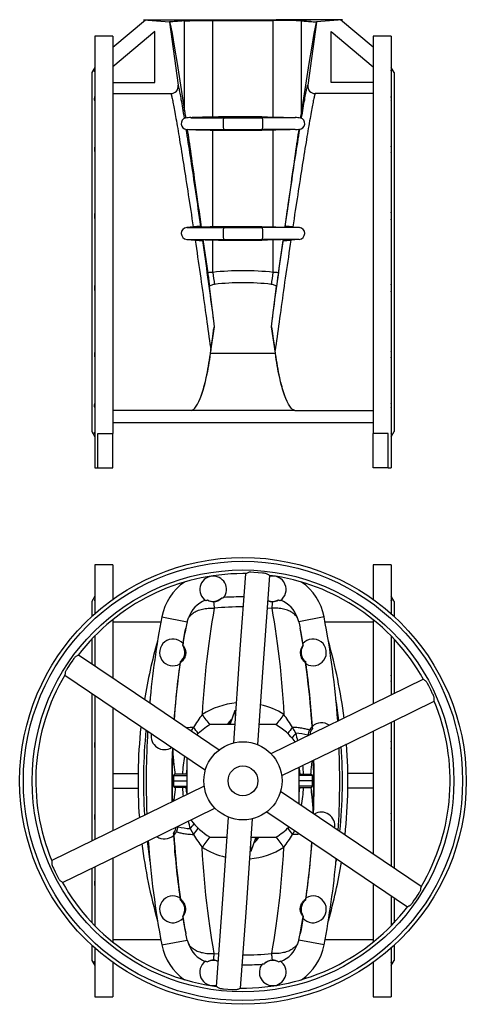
# Model space of a CAD drawing. Extents: x -87 to 1617, y -189 to 2507.
# Tile 1 of 10: x -87 to 513, y -189 to 1134. Entities that reach past the tile are written whole.
import ezdxf

# ---------------------------------------------------------------- set-up
doc = ezdxf.new("R2010")
doc.units = 0
doc.layers.get('0').update_dxf_attribs({"linetype": 'CONTINUOUS'})

msp = doc.modelspace()

# ---------------------------------------------------------------- linework, layer by layer
at = {"color": 7, "linetype": 'CONTINUOUS'}
for p, q in [((38.1, 1096.6), (82, 1133.4)), ((79.5, 1133.6), (82, 1133.4)), ((79.5, 1133.6), (115.5, 1133.6)), ((114.2, 1130.5), (114.2, 1130.6)), ((114.2, 1130.6), (114.5, 1130.6)), ((114.2, 1130.6), (114.2, 1130.6)), ((114.2, 1130.5), (114.2, 1130.6)), ((114.2, 1130.5), (126.1, 1045.7)), ((115.5, 1133.6), (168.5, 1133.6)), ((115.5, 1133.6), (134.1, 1131.9)), ((134.1, 1131.9), (134.6, 1131.9)), ((134.6, 1010.9), (134.6, 1131.9)), ((168.5, 1133.6), (257.8, 1133.6)), ((168.5, 1133.6), (169.7, 1132.6)), ((169.7, 1132.6), (172.6, 1132.6)), ((172.6, 1002.9), (172.6, 1132.6)), ((256.6, 1132.6), (253.7, 1132.6)), ((253.7, 1002.9), (253.7, 1132.6)), ((257.8, 1133.6), (256.6, 1132.6)), ((310.7, 1133.6), (257.8, 1133.6)), ((292.2, 1131.9), (291.7, 1131.9)), ((291.7, 1010.9), (291.7, 1131.9)), ((310.7, 1133.6), (292.2, 1131.9)), ((312.1, 1130.5), (300.2, 1045.7)), ((346.8, 1133.6), (310.7, 1133.6)), ((312.1, 1130.6), (311.8, 1130.6)), ((312.1, 1130.5), (312.1, 1130.6)), ((312.1, 1130.6), (312.1, 1130.6)), ((312.1, 1130.5), (312.1, 1130.6)), ((344.3, 1133.4), (346.8, 1133.6)), ((388.1, 1096.6), (344.3, 1133.4)), ((38.1, 1111.6), (14.1, 1111.6)), ((14.1, 1111.6), (14.1, 531.6)), ((94.6, 1117.9), (38.1, 1070.5)), ((38.1, 1111.6), (38.1, 578.1)), ((94.6, 1049.3), (94.6, 1117.9)), ((331.6, 1117.9), (388.1, 1070.5)), ((331.6, 1049.3), (331.6, 1117.9)), ((412.1, 1111.6), (388.1, 1111.6)), ((388.1, 1111.6), (388.1, 578.1)), ((412.1, 1111.6), (412.1, 531.6)), ((14.1, 1069.5), (10.1, 1062.6)), ((10.1, 1062.6), (10.1, 580.6)), ((416.1, 1062.6), (412.1, 1069.5)), ((416.1, 1062.6), (416.1, 580.6)), ((38.1, 1049.3), (94.6, 1049.3)), ((388.1, 1049.3), (331.6, 1049.3)), ((38.1, 1034.3), (116.2, 1034.3)), ((388.1, 1034.3), (310.1, 1034.3)), ((142.9, 1002), (187, 1002)), ((187.7, 1003.1), (187, 1002)), ((187, 1002), (239.3, 1002)), ((238.6, 1003.1), (239.3, 1002)), ((283.4, 1002), (239.3, 1002)), ((137.5, 986.1), (138, 986.1)), ((137.5, 986.1), (138.2, 986.1)), ((138.2, 986.1), (138, 986.1)), ((142.9, 986.1), (187, 986.1)), ((172.6, 855.4), (172.6, 985.3)), ((187, 986.1), (239.3, 986.1)), ((187, 986.1), (187.7, 985.1)), ((239.3, 986.1), (238.6, 985.1)), ((283.4, 986.1), (239.3, 986.1)), ((253.7, 855.4), (253.7, 985.3)), ((288.1, 986.1), (288.3, 986.1)), ((288.8, 986.1), (288.1, 986.1)), ((288.8, 986.1), (288.3, 986.1)), ((146.3, 855.3), (137.5, 854.5)), ((137.5, 854.5), (187, 854.5)), ((187.7, 855.6), (187, 854.5)), ((187, 854.5), (239.3, 854.5)), ((238.6, 855.6), (239.3, 854.5)), ((288.8, 854.5), (239.3, 854.5)), ((280, 855.3), (288.8, 854.5)), ((137.5, 838.6), (148.9, 837.6)), ((137.5, 838.6), (187, 838.6)), ((172.6, 794.3), (172.6, 837.8)), ((187, 838.6), (239.3, 838.6)), ((187, 838.6), (187.7, 837.6)), ((239.3, 838.6), (238.6, 837.6)), ((288.8, 838.6), (239.3, 838.6)), ((253.7, 794.3), (253.7, 837.8)), ((288.8, 838.6), (277.4, 837.6)), ((174, 729.2), (168.1, 775.6)), ((252.3, 729.2), (258.1, 775.6)), ((169.7, 685.9), (174.7, 721.2)), ((256.6, 685.9), (251.6, 721.2)), ((169.7, 685.9), (256.6, 685.9)), ((143.6, 608.8), (38.1, 608.8)), ((143.6, 608.8), (143.6, 608.8)), ((282.7, 608.8), (143.6, 608.8)), ((282.7, 608.8), (388.1, 608.8)), ((282.7, 608.8), (282.7, 608.8)), ((38.1, 592.6), (388.1, 592.6)), ((10.1, 580.6), (14.1, 573.6)), ((18.1, 578.1), (38.1, 578.1)), ((18.1, 531.6), (18.1, 578.1)), ((38.1, 531.6), (38.1, 578.1)), ((408.1, 578.1), (388.1, 578.1)), ((388.1, 531.6), (388.1, 578.1)), ((408.1, 531.6), (408.1, 578.1)), ((412.1, 573.6), (416.1, 580.6)), ((14.1, 531.6), (18.1, 531.6)), ((18.1, 531.6), (38.1, 531.6)), ((408.1, 531.6), (388.1, 531.6)), ((408.1, 531.6), (412.1, 531.6)), ((38.1, 401.4), (14.1, 401.4)), ((14.1, 401.4), (14.1, 335.8)), ((38.1, 401.4), (38.1, 355)), ((412.1, 401.4), (388.1, 401.4)), ((388.1, 401.4), (388.1, 355)), ((412.1, 401.4), (412.1, 335.8)), ((170.1, 386.3), (170.1, 386.1)), ((256.2, 386.3), (256.2, 386.1)), ((14.1, 359.3), (10.1, 352.4)), ((416.1, 352.4), (412.1, 359.3)), ((10.1, 352.4), (10.1, 332.2)), ((416.1, 352.4), (416.1, 332.2)), ((104.2, 331.6), (138.2, 325)), ((245.9, 343.7), (251.8, 343.2)), ((322.1, 331.6), (288.1, 325)), ((38.1, 327.8), (38.1, 249.3)), ((102.8, 324.4), (38.1, 324.4)), ((388.1, 324.4), (323.5, 324.4)), ((388.1, 327.8), (388.1, 214.9)), ((14.1, 306), (14.1, 265.5)), ((412.1, 306), (412.1, 226.6)), ((10.1, 301.8), (10.1, 268.2)), ((132.4, 293.4), (132.2, 293.1)), ((293.9, 293.4), (294.1, 293.1)), ((416.1, 301.8), (416.1, 228.5)), ((128.8, 271.1), (129, 270.3)), ((297.5, 271.1), (297.3, 270.3)), ((10.1, 228.6), (10.1, 30.7)), ((14.1, 225.9), (14.1, 32.6)), ((88.2, 220.2), (87.6, 215.9)), ((38.1, 209.7), (38.1, 44.3)), ((195.8, 186.9), (202.8, 206.3)), ((202.8, 206.3), (202.8, 198.7)), ((202, 186.9), (168.9, 186.9)), ((195.4, 186.9), (196.1, 187.8)), ((257.4, 186.9), (234.9, 186.9)), ((412.1, 190.1), (412.1, -3.2)), ((416.1, 192), (416.1, -5.9)), ((300.5, 172.8), (300.5, 172.2)), ((388.1, 178.4), (388.1, 13)), ((137.6, 142.5), (137.6, 92.8)), ((38.1, 121.4), (72.2, 121.4)), ((137.6, 120.4), (121.9, 120.4)), ((121.9, 120.4), (121.9, 120.4)), ((288.6, 80.2), (288.6, 129.9)), ((288.6, 120.4), (304.3, 120.4)), ((304.3, 120.4), (304.4, 120.4)), ((388.1, 121.4), (354.1, 121.4)), ((119.9, 118.4), (119.7, 111.4)), ((119.7, 111.4), (119.9, 118.4)), ((119.7, 111.4), (119.9, 104.3)), ((119.7, 111.4), (137.6, 111.4)), ((119.7, 111.4), (119.7, 111.4)), ((119.7, 111.4), (119.9, 104.3)), ((119.9, 118.4), (137.6, 118.4)), ((119.9, 118.4), (119.9, 118.4)), ((306.3, 118.4), (288.6, 118.4)), ((306.6, 111.4), (288.6, 111.4)), ((306.6, 111.4), (306.3, 118.4)), ((306.4, 118.4), (306.3, 118.4)), ((306.6, 111.4), (306.3, 104.3)), ((306.6, 111.4), (306.4, 118.4)), ((306.4, 104.3), (306.6, 111.4)), ((306.6, 111.4), (306.6, 111.4)), ((38.1, 101.4), (72.2, 101.4)), ((119.9, 104.3), (137.6, 104.3)), ((119.9, 104.3), (119.9, 104.3)), ((137.6, 102.4), (121.9, 102.4)), ((121.9, 102.4), (121.9, 102.4)), ((306.3, 104.3), (288.6, 104.3)), ((288.6, 102.4), (304.3, 102.4)), ((304.3, 102.4), (304.4, 102.4)), ((306.4, 104.3), (306.3, 104.3)), ((388.1, 101.4), (354.1, 101.4)), ((125.8, 49.9), (125.8, 50.6)), ((168.9, 35.9), (191.4, 35.9)), ((230.5, 35.9), (223.5, 16.4)), ((224.3, 35.9), (257.4, 35.9)), ((230.2, 34.9), (230.9, 35.9)), ((223.5, 16.4), (223.5, 24)), ((38.1, 7.8), (38.1, -105.1)), ((338.7, 6.8), (338, 2.5)), ((10.1, -5.8), (10.1, -79.1)), ((14.1, -3.9), (14.1, -83.3)), ((388.1, -26.6), (388.1, -105.1)), ((128.8, -48.4), (129, -47.6)), ((297.5, -48.4), (297.3, -47.6)), ((412.1, -42.8), (412.1, -83.3)), ((416.1, -45.5), (416.1, -79.1)), ((132.4, -70.7), (132.2, -70.4)), ((293.9, -70.7), (294.1, -70.4)), ((38.1, -101.6), (102.8, -101.6)), ((104.2, -108.9), (138.2, -102.3)), ((322.1, -108.9), (288.1, -102.3)), ((323.5, -101.6), (388.1, -101.6)), ((10.1, -109.5), (10.1, -129.6)), ((14.1, -113.1), (14.1, -178.6)), ((412.1, -113.1), (412.1, -178.6)), ((416.1, -109.5), (416.1, -129.6)), ((10.1, -129.6), (14.1, -136.6)), ((174.5, -120.5), (180.4, -121)), ((412.1, -136.6), (416.1, -129.6)), ((38.1, -132.3), (38.1, -178.6)), ((388.1, -132.3), (388.1, -178.6)), ((170.1, -163.6), (170.1, -163.4)), ((256.2, -163.6), (256.2, -163.4)), ((14.1, -178.6), (38.1, -178.6)), ((388.1, -178.6), (412.1, -178.6))]:
    msp.add_line(p, q, dxfattribs=at)
for points in [[(82, 1133.4), (85.5, 1133.1), (114.2, 1130.6)], [(134.1, 1131.9), (130.9, 1131.7), (127.9, 1131.5), (125.2, 1131.3), (122.8, 1131.1), (120.7, 1131), (118.8, 1130.9), (117.3, 1130.8), (116.1, 1130.7), (115.1, 1130.6), (114.5, 1130.6)], [(114.5, 1130.6), (115.7, 1125.8), (117.8, 1114.9), (120.8, 1097.9), (124.5, 1074.9), (129.1, 1045.9), (134.6, 1010.9)], [(134.6, 1131.9), (135.4, 1132), (136.6, 1132), (138, 1132.1), (139.7, 1132.2), (141.6, 1132.2), (143.8, 1132.3), (146.3, 1132.3), (148.9, 1132.4), (151.8, 1132.4), (154.8, 1132.4), (158, 1132.5), (161.4, 1132.5), (164.1, 1132.5), (166.9, 1132.6), (169.7, 1132.6)], [(168.4, 1133.7), (168.5, 1133.6)], [(172.6, 1132.6), (182.7, 1132.6), (192.8, 1132.6), (203, 1132.6), (213.1, 1132.6), (223.3, 1132.6), (233.4, 1132.6), (243.6, 1132.6), (253.7, 1132.6)], [(291.7, 1131.9), (290.9, 1132), (289.7, 1132), (288.3, 1132.1), (286.6, 1132.2), (284.7, 1132.2), (282.4, 1132.3), (280, 1132.3), (277.4, 1132.4), (274.5, 1132.4), (271.5, 1132.4), (268.3, 1132.5), (264.9, 1132.5), (262.2, 1132.5), (259.4, 1132.6), (256.6, 1132.6)], [(257.9, 1133.7), (257.8, 1133.6)], [(311.8, 1130.6), (310.5, 1125.8), (308.5, 1114.9), (305.5, 1097.9), (301.8, 1074.9), (297.1, 1045.9), (291.7, 1010.9)], [(292.2, 1131.9), (295.4, 1131.7), (298.4, 1131.5), (301.1, 1131.3), (303.5, 1131.1), (305.6, 1131), (307.5, 1130.9), (309, 1130.8), (310.2, 1130.7), (311.1, 1130.6), (311.8, 1130.6)], [(344.3, 1133.4), (340.8, 1133.1), (312.1, 1130.6)], [(14.1, 1063.7), (13.8, 1063.5), (13.6, 1063.7), (13.7, 1064.2), (13.9, 1065), (14.1, 1065.7)], [(412.1, 1063.7), (412.5, 1063.5), (412.7, 1063.7), (412.6, 1064.2), (412.4, 1065), (412.1, 1065.7)], [(134.6, 1001.2), (134, 1004.8), (133.4, 1008.2), (132.8, 1011.6), (132.3, 1014.7), (131.8, 1017.8), (131.3, 1020.6), (130.8, 1023.4), (130.3, 1026), (129.9, 1028.4), (129.5, 1030.7), (129.1, 1032.8), (128.7, 1034.8), (128.3, 1036.6), (128, 1038.3), (127.7, 1039.8), (127.4, 1041.1), (127.1, 1042.3), (126.9, 1043.3), (126.7, 1044.2), (126.4, 1044.9), (126.3, 1045.4), (126.1, 1045.7)], [(291.7, 1001.2), (292.3, 1004.8), (292.9, 1008.2), (293.5, 1011.6), (294, 1014.7), (294.5, 1017.8), (295, 1020.6), (295.5, 1023.4), (296, 1026), (296.4, 1028.4), (296.8, 1030.7), (297.2, 1032.8), (297.6, 1034.8), (298, 1036.6), (298.3, 1038.3), (298.6, 1039.8), (298.9, 1041.1), (299.2, 1042.3), (299.4, 1043.3), (299.6, 1044.2), (299.8, 1044.9), (300, 1045.4), (300.2, 1045.7)], [(116.2, 1034.3), (116.4, 1034), (116.5, 1033.5), (116.7, 1032.9), (117, 1032.1), (117.2, 1031.2), (117.4, 1030.1), (117.7, 1028.9), (118, 1027.6), (118.3, 1026.1), (118.7, 1024.5), (119, 1022.7), (119.4, 1020.8), (119.8, 1018.7), (120.2, 1016.5), (120.7, 1014.2), (121.1, 1011.8), (121.6, 1009.2), (122.1, 1006.5), (122.6, 1003.6), (123.1, 1000.7), (123.7, 997.6), (124.2, 994.4), (124.8, 991.1), (125.4, 987.6), (126, 984.1), (126.6, 980.4), (127.2, 976.6), (127.9, 972.7), (128.5, 968.7), (129.2, 964.6), (129.9, 960.5), (130.6, 956.2), (131.3, 951.8), (132, 947.3), (132.7, 942.8), (133.5, 938.1), (134.2, 933.4), (135, 928.6), (135.8, 923.7), (136.5, 918.8), (137.3, 913.8), (138.1, 908.7), (138.9, 903.6), (139.7, 898.4), (140.5, 893.2), (141.3, 887.9), (142.1, 882.5), (143, 877.2), (143.8, 871.8), (144.6, 866.3), (145.4, 860.8), (146.3, 855.3)], [(310.1, 1034.3), (309.9, 1034), (309.8, 1033.5), (309.6, 1032.9), (309.3, 1032.1), (309.1, 1031.2), (308.8, 1030.1), (308.6, 1028.9), (308.3, 1027.6), (308, 1026.1), (307.6, 1024.5), (307.3, 1022.7), (306.9, 1020.8), (306.5, 1018.7), (306.1, 1016.5), (305.6, 1014.2), (305.2, 1011.8), (304.7, 1009.2), (304.2, 1006.5), (303.7, 1003.6), (303.2, 1000.7), (302.6, 997.6), (302.1, 994.4), (301.5, 991.1), (300.9, 987.6), (300.3, 984.1), (299.7, 980.4), (299.1, 976.6), (298.4, 972.7), (297.8, 968.7), (297.1, 964.6), (296.4, 960.5), (295.7, 956.2), (295, 951.8), (294.3, 947.3), (293.6, 942.8), (292.8, 938.1), (292.1, 933.4), (291.3, 928.6), (290.5, 923.7), (289.8, 918.8), (289, 913.8), (288.2, 908.7), (287.4, 903.6), (286.6, 898.4), (285.8, 893.2), (285, 887.9), (284.2, 882.5), (283.3, 877.2), (282.5, 871.8), (281.7, 866.3), (280.9, 860.8), (280, 855.3)], [(14.1, 1024.8), (13.8, 1025.5), (13.6, 1026.6), (13.7, 1027.8), (13.9, 1029.4), (14.1, 1030.5)], [(412.1, 1024.8), (412.5, 1025.5), (412.7, 1026.6), (412.6, 1027.8), (412.4, 1029.4), (412.1, 1030.5)], [(134.6, 1010.9), (134.8, 1009.4), (135.1, 1007.7), (135.4, 1005.8), (135.7, 1003.7), (136, 1001.4)], [(291.7, 1010.9), (291.5, 1009.4), (291.2, 1007.7), (290.9, 1005.8), (290.6, 1003.7), (290.3, 1001.4)], [(135.8, 1001.7), (135.9, 1001.7), (136, 1001.4)], [(172.6, 1002.9), (169.1, 1002.8), (165.6, 1002.7), (162.1, 1002.6), (158.7, 1002.5), (155.5, 1002.4), (152.5, 1002.3), (149.5, 1002.2), (146.8, 1002.2), (144.8, 1002.1), (142.9, 1002)], [(187.7, 1003.1), (180.1, 1003), (172.6, 1002.9)], [(238.6, 1003.1), (225.9, 1003.1), (213.1, 1003.1), (200.4, 1003.1), (187.7, 1003.1)], [(238.6, 1003.1), (246.1, 1003), (253.7, 1002.9)], [(253.7, 1002.9), (257.2, 1002.8), (260.7, 1002.7), (264.2, 1002.6), (267.6, 1002.5), (270.8, 1002.4), (273.8, 1002.3), (276.8, 1002.2), (279.5, 1002.2), (281.5, 1002.1), (283.4, 1002)], [(290.5, 1001.7), (290.4, 1001.7), (290.3, 1001.4)], [(156.5, 856.1), (155.6, 862), (154.8, 867.9), (153.9, 873.7), (153.1, 879.5), (152.3, 885.3), (151.4, 891), (150.6, 896.7), (149.8, 902.4), (148.9, 907.9), (148.1, 913.4), (147.3, 918.9), (146.5, 924.3), (145.7, 929.6), (144.9, 934.8), (144.1, 939.9), (143.4, 945), (142.6, 950), (141.9, 954.9), (141.1, 959.6), (140.4, 964.3), (139.7, 968.9), (139, 973.4), (138.3, 977.8), (137.6, 982), (137, 986.2)], [(138.2, 986.4), (138.2, 986.2), (138.2, 986.1)], [(138.2, 986.4), (138.8, 982.9), (139.3, 979.1), (139.9, 975.2), (140.5, 971.1), (141.1, 966.8), (141.7, 962.3), (142.4, 957.6), (143.1, 952.8), (143.8, 947.8), (144.6, 942.6), (145.3, 937.3), (146.1, 931.8), (146.9, 926.2), (147.7, 920.4), (148.6, 914.4), (149.5, 908.3), (150.4, 902.1), (151.3, 895.7), (152.2, 889.2), (153.1, 882.6), (154.1, 875.9), (155.1, 869), (156.1, 862), (157.1, 854.9)], [(142.9, 986.1), (145, 986), (147.3, 986), (149.9, 985.9), (152.6, 985.8), (155.6, 985.8), (158.8, 985.7), (162.2, 985.6), (165.7, 985.5), (169.1, 985.4), (172.6, 985.3)], [(172.6, 985.3), (180.1, 985.1), (187.7, 985.1)], [(187.7, 985.1), (200.4, 985.1), (213.1, 985.1), (225.9, 985.1), (238.6, 985.1)], [(253.7, 985.3), (246.2, 985.1), (238.6, 985.1)], [(283.4, 986.1), (281.3, 986), (279, 986), (276.4, 985.9), (273.7, 985.8), (270.7, 985.8), (267.5, 985.7), (264.1, 985.6), (260.6, 985.5), (257.2, 985.4), (253.7, 985.3)], [(288.1, 986.4), (287.5, 982.9), (287, 979.1), (286.4, 975.2), (285.8, 971.1), (285.2, 966.8), (284.6, 962.3), (283.9, 957.6), (283.2, 952.8), (282.5, 947.8), (281.7, 942.6), (281, 937.3), (280.2, 931.8), (279.4, 926.2), (278.5, 920.4), (277.7, 914.4), (276.8, 908.3), (275.9, 902.1), (275, 895.7), (274.1, 889.2), (273.2, 882.6), (272.2, 875.9), (271.2, 869), (270.2, 862), (269.2, 854.9)], [(269.8, 856.1), (270.7, 862), (271.5, 867.9), (272.4, 873.7), (273.2, 879.5), (274, 885.3), (274.9, 891), (275.7, 896.7), (276.5, 902.4), (277.4, 907.9), (278.2, 913.4), (279, 918.9), (279.8, 924.3), (280.6, 929.6), (281.4, 934.8), (282.1, 939.9), (282.9, 945), (283.7, 950), (284.4, 954.9), (285.2, 959.6), (285.9, 964.3), (286.6, 968.9), (287.3, 973.4), (288, 977.8), (288.7, 982), (289.3, 986.2)], [(288.1, 986.4), (288.1, 986.2), (288.1, 986.1)], [(172.6, 855.4), (169.1, 855.3), (165.6, 855.2), (162.1, 855.1), (158.7, 855), (157.1, 854.9)], [(187.7, 855.6), (180.1, 855.5), (172.6, 855.4)], [(238.6, 855.6), (225.9, 855.6), (213.1, 855.6), (200.4, 855.6), (187.7, 855.6)], [(238.6, 855.6), (246.1, 855.5), (253.7, 855.4)], [(253.7, 855.4), (257.2, 855.3), (260.7, 855.2), (264.2, 855.1), (267.6, 855), (269.2, 854.9)], [(148.9, 837.6), (149.7, 832), (150.6, 826.3), (151.4, 820.6), (152.2, 814.9), (153.1, 809.3), (153.9, 803.6), (154.7, 798), (155.5, 792.3), (156.3, 786.7), (157.1, 781.1), (157.9, 775.6), (158.7, 770.1), (159.5, 764.6), (160.3, 759.1), (161, 753.7), (161.8, 748.4), (162.5, 743.1), (163.3, 737.8), (164, 732.6), (164.7, 727.5), (165.4, 722.5), (166.1, 717.5), (166.8, 712.6), (167.4, 707.7), (168.1, 703), (168.7, 698.3), (169.3, 693.7), (169.9, 689.2)], [(159.4, 838.2), (159.3, 837.4), (159.2, 836.9)], [(174, 729.2), (173.2, 734.8), (172.5, 740.5), (171.7, 746.2), (170.9, 752), (170.1, 757.9), (169.3, 763.8), (168.5, 769.7), (167.7, 775.7), (166.9, 781.8), (166.1, 787.8), (165.2, 793.9), (164.4, 800), (163.5, 806.2), (162.7, 812.3), (161.8, 818.5), (160.9, 824.6), (160.1, 830.8), (159.2, 836.9)], [(159.4, 838.2), (162.5, 838.1), (165.7, 838), (169.1, 837.9), (172.6, 837.8)], [(159.4, 838.2), (160.7, 829.5), (161.9, 820.7), (163.2, 811.7), (164.4, 802.7), (165.7, 793.6)], [(172.6, 837.8), (180.1, 837.6), (187.7, 837.6)], [(187.7, 837.6), (200.4, 837.6), (213.1, 837.6), (225.9, 837.6), (238.6, 837.6)], [(253.7, 837.8), (246.2, 837.6), (238.6, 837.6)], [(252.3, 729.2), (253.1, 734.8), (253.8, 740.5), (254.6, 746.2), (255.4, 752), (256.1, 757.9), (256.9, 763.8), (257.8, 769.7), (258.6, 775.7), (259.4, 781.8), (260.2, 787.8), (261.1, 793.9), (261.9, 800), (262.8, 806.2), (263.6, 812.3), (264.5, 818.5), (265.4, 824.6), (266.2, 830.8), (267.1, 836.9)], [(266.9, 838.2), (263.8, 838.1), (260.6, 838), (257.2, 837.9), (253.7, 837.8)], [(277.4, 837.6), (276.6, 832), (275.7, 826.3), (274.9, 820.6), (274.1, 814.9), (273.2, 809.3), (272.4, 803.6), (271.6, 798), (270.8, 792.3), (270, 786.7), (269.1, 781.1), (268.4, 775.6), (267.6, 770.1), (266.8, 764.6), (266, 759.1), (265.2, 753.7), (264.5, 748.4), (263.8, 743.1), (263, 737.8), (262.3, 732.6), (261.6, 727.5), (260.9, 722.5), (260.2, 717.5), (259.5, 712.6), (258.9, 707.7), (258.2, 703), (257.6, 698.3), (257, 693.7), (256.4, 689.2)], [(266.9, 838.2), (265.6, 829.5), (264.4, 820.7), (263.1, 811.7), (261.8, 802.7), (260.6, 793.6)], [(266.9, 838.2), (267, 837.4), (267.1, 836.9)], [(165.7, 793.6), (166, 791.6), (166.3, 789.5), (166.6, 787.4), (166.9, 785.4), (167.1, 783.5), (167.4, 781.6), (167.6, 779.7), (167.9, 778), (168.1, 775.6)], [(260.6, 793.6), (260.3, 791.6), (260, 789.5), (259.7, 787.4), (259.4, 785.4), (259.2, 783.5), (258.9, 781.6), (258.7, 779.7), (258.4, 778), (258.1, 775.6)], [(174.7, 721.2), (174.4, 725.2), (174, 729.2)], [(251.6, 721.2), (251.9, 725.2), (252.3, 729.2)], [(169.9, 689.2), (170.9, 697), (172, 704.8), (172.5, 708.5), (173, 712.1), (173.5, 715.6), (173.7, 717.1), (174, 718.6), (174.3, 719.9), (174.5, 720.6), (174.7, 721.2)], [(256.4, 689.2), (255.4, 697), (254.3, 704.8), (253.8, 708.5), (253.3, 712.1), (252.8, 715.6), (252.5, 717.1), (252.3, 718.6), (252, 719.9), (251.8, 720.6), (251.6, 721.2)], [(143.6, 608.8), (144.6, 609.2), (145.5, 609.6), (146.5, 610.3), (147.4, 611.1), (148.4, 612), (149.3, 613.1), (150.2, 614.4), (151.1, 615.8), (152.1, 617.3), (153, 619), (153.9, 620.8), (154.8, 622.8), (155.6, 624.9), (156.5, 627.1), (157.4, 629.5), (158.2, 632), (159.1, 634.7), (159.9, 637.5), (160.7, 640.4), (161.5, 643.4), (162.3, 646.6), (163.1, 649.9), (163.8, 653.3), (164.6, 656.9), (165.3, 660.5), (166, 664.3), (166.7, 668.2), (167.4, 672.2), (168, 676.3), (168.7, 680.5), (169.3, 684.8), (169.9, 689.2)], [(282.7, 608.8), (281.7, 609.2), (280.8, 609.6), (279.8, 610.3), (278.9, 611.1), (277.9, 612), (277, 613.1), (276.1, 614.4), (275.2, 615.8), (274.2, 617.3), (273.3, 619), (272.4, 620.8), (271.5, 622.8), (270.7, 624.9), (269.8, 627.1), (268.9, 629.5), (268.1, 632), (267.2, 634.7), (266.4, 637.5), (265.6, 640.4), (264.8, 643.4), (264, 646.6), (263.2, 649.9), (262.5, 653.3), (261.7, 656.9), (261, 660.5), (260.3, 664.3), (259.6, 668.2), (258.9, 672.2), (258.3, 676.3), (257.6, 680.5), (257, 684.8), (256.4, 689.2)], [(143.6, 608.8), (144.6, 609.2), (145.6, 609.6), (146.5, 610.3), (147.5, 611.1), (148.4, 612.1), (149.4, 613.2), (150.3, 614.4), (151.3, 615.8), (152.2, 617.4), (153.1, 619.1), (154, 620.9), (154.9, 622.9), (155.8, 625.1), (156.7, 627.3), (157.6, 629.8), (158.5, 632.3), (159.3, 635), (160.2, 637.9), (161, 640.8), (161.8, 643.9), (162.6, 647.1), (163.4, 650.5), (164.2, 654), (164.9, 657.6), (165.7, 661.3), (166.4, 665.1), (167.1, 669.1), (167.8, 673.1), (168.4, 677.3), (169.1, 681.5), (169.7, 685.9)], [(282.7, 608.8), (281.7, 609.2), (280.7, 609.6), (279.8, 610.3), (278.8, 611.1), (277.9, 612.1), (276.9, 613.2), (276, 614.4), (275, 615.8), (274.1, 617.4), (273.2, 619.1), (272.3, 620.9), (271.4, 622.9), (270.5, 625.1), (269.6, 627.3), (268.7, 629.8), (267.8, 632.3), (267, 635), (266.1, 637.9), (265.3, 640.8), (264.5, 643.9), (263.7, 647.1), (262.9, 650.5), (262.1, 654), (261.4, 657.6), (260.6, 661.3), (259.9, 665.1), (259.2, 669.1), (258.5, 673.1), (257.9, 677.3), (257.2, 681.5), (256.6, 685.9)], [(14.1, 612.6), (13.8, 614.3), (13.6, 615.8), (13.7, 617), (13.9, 617.9), (14.1, 618.3)], [(412.1, 612.6), (412.5, 614.3), (412.7, 615.8), (412.6, 617), (412.4, 617.9), (412.1, 618.3)], [(14.1, 577.5), (13.8, 578.4), (13.6, 579.2), (13.7, 579.5), (13.9, 579.6), (14.1, 579.5)], [(412.1, 577.5), (412.5, 578.4), (412.7, 579.2), (412.6, 579.5), (412.4, 579.6), (412.1, 579.5)], [(216.3, 389.6), (209.1, 288.2), (200.3, 162.2)], [(248.7, 387.4), (248.5, 387.5), (248.2, 387.6), (247.8, 387.9), (247.3, 388.2), (246.5, 388.7), (245.6, 389.2), (244.9, 389.6), (244.2, 389.9), (243, 390.1), (241.7, 390.3), (240.5, 390.4), (239.3, 390.5), (233.4, 391), (227.5, 391.3), (223.8, 391.5), (222.9, 391.5), (222.1, 391.5), (221.3, 391.5), (220.4, 391.2), (219.5, 390.9), (218.7, 390.5), (217.9, 390.1), (217.4, 389.9), (217, 389.7), (216.7, 389.7), (216.6, 389.7)], [(233, 159.9), (240.3, 263.8), (249, 387.3)], [(14.1, 355.5), (13.8, 354.5), (13.6, 353.8), (13.7, 353.4), (13.9, 353.3), (14.1, 353.5)], [(173.6, 352.1), (173.7, 351.2), (173.8, 350.3), (173.9, 349.2), (174, 348.1), (174.1, 347), (174.2, 345.8), (174.4, 344.5), (174.5, 343.2)], [(252.7, 352.1), (252.6, 351.2), (252.5, 350.3), (252.4, 349.2), (252.3, 348.1), (252.2, 347), (252, 345.8), (251.9, 344.5), (251.8, 343.2)], [(412.1, 355.5), (412.5, 354.5), (412.7, 353.8), (412.6, 353.4), (412.4, 353.3), (412.1, 353.5)], [(139.9, 330.3), (140.7, 331.4), (141.5, 332.6), (142.5, 333.6), (143.6, 334.7), (144.7, 335.7), (146, 336.6), (147.3, 337.5), (148.7, 338.3), (150.2, 339.1), (151.7, 339.8), (153.4, 340.5), (155.1, 341), (156.8, 341.6), (158.6, 342), (160.5, 342.4), (162.4, 342.7), (164.4, 343), (166.3, 343.2), (168.3, 343.3), (170.4, 343.3), (172.4, 343.3), (174.5, 343.2)], [(174.5, 343.2), (173, 334.1), (171.5, 324.9), (170, 315.5), (168.6, 305.8), (167.2, 296), (165.9, 285.8), (164.6, 275.3), (163.4, 264.7), (162.3, 254), (161.3, 243.1), (160.4, 232.6), (159.6, 222.1), (158.9, 211.4), (158.2, 200.5)], [(286.4, 330.3), (285.6, 331.4), (284.8, 332.6), (283.8, 333.6), (282.7, 334.7), (281.6, 335.7), (280.3, 336.6), (279, 337.5), (277.6, 338.3), (276.1, 339.1), (274.6, 339.8), (272.9, 340.5), (271.2, 341), (269.5, 341.6), (267.7, 342), (265.8, 342.4), (263.9, 342.7), (261.9, 343), (260, 343.2), (257.9, 343.3), (255.9, 343.3), (253.9, 343.3), (251.8, 343.2)], [(251.8, 343.2), (253.3, 334.1), (254.8, 324.9), (256.3, 315.5), (257.7, 305.8), (259.1, 296), (260.4, 285.8), (261.7, 275.3), (262.9, 264.7), (264, 254), (265, 243.1), (265.9, 232.6), (266.7, 222.1), (267.4, 211.4), (268.1, 200.5)], [(138.2, 325), (137.1, 320.8), (136.2, 316.5)], [(138.2, 325), (139, 327.6), (139.9, 330.3)], [(288.1, 325), (287.3, 327.6), (286.4, 330.3)], [(288.1, 325), (289.2, 320.8), (290.1, 316.5)], [(132.4, 293.4), (133.3, 299.3), (134.3, 305.1), (135.2, 310.8), (136.2, 316.5)], [(293.9, 293.4), (293, 299.3), (292, 305.1), (291.1, 310.8), (290.1, 316.5)], [(132.4, 293.4), (132.5, 293.4), (132.8, 293.1), (133.3, 292.6), (133.8, 291.8), (134.3, 291.1), (134.7, 290.2), (135.2, 289.1), (135.6, 287.9), (135.9, 286.8), (136.1, 285.7), (136.2, 284.5), (136.2, 282.9), (136.1, 281.3), (135.9, 280.1), (135.6, 278.9), (135.2, 277.9), (134.8, 276.9), (134.4, 275.9), (133.8, 275), (133.4, 274.3), (132.9, 273.7), (132.2, 272.8), (131.6, 272.2), (131, 271.6), (130.4, 271.2), (130, 270.9), (129.4, 270.5), (129.1, 270.3), (129, 270.3)], [(293.9, 293.4), (293.8, 293.4), (293.5, 293.1), (293, 292.6), (292.5, 291.8), (292, 291.1), (291.6, 290.2), (291.1, 289.1), (290.7, 287.9), (290.4, 286.8), (290.2, 285.7), (290.1, 284.5), (290.1, 282.9), (290.2, 281.3), (290.4, 280.1), (290.7, 278.9), (291.1, 277.9), (291.5, 276.9), (291.9, 275.9), (292.5, 275), (292.9, 274.3), (293.4, 273.7), (294.1, 272.8), (294.7, 272.2), (295.3, 271.6), (295.9, 271.2), (296.3, 270.9), (296.9, 270.5), (297.2, 270.3), (297.3, 270.3)], [(-8.2, 280.2), (-8.3, 280), (-8.6, 279.8), (-9, 279.6), (-9.5, 279.3), (-10.4, 278.9), (-11.3, 278.4), (-11.9, 278), (-12.6, 277.5), (-13.4, 276.6), (-14.1, 275.6), (-14.8, 274.6), (-15.5, 273.5), (-18.9, 268.7), (-22.2, 263.7), (-24.1, 260.6), (-24.6, 259.9), (-25, 259.2), (-25.3, 258.5), (-25.6, 257.5), (-25.7, 256.6), (-25.8, 255.7), (-25.9, 254.9), (-26, 254.3), (-26, 253.8), (-26.1, 253.6), (-26.2, 253.5)], [(181, 152.8), (94.7, 211.1), (-8, 280.4)], [(121, 193.4), (121.4, 199.8), (122.1, 207.8), (122.8, 215.8), (123.5, 223.7), (124.3, 231.6), (125.4, 241.4), (126.5, 251.2), (127.7, 260.8), (129, 270.3)], [(306, 183.5), (305.4, 191.7), (304.9, 199.8), (304.2, 207.8), (303.5, 215.8), (302.8, 223.7), (302, 231.6), (300.9, 241.4), (299.8, 251.2), (298.6, 260.8), (297.3, 270.3)], [(-26.3, 253.2), (58, 196.3), (162.7, 125.6)], [(455.7, 247.8), (364.3, 203.3), (250.7, 147.9)], [(470, 218.6), (469.9, 218.8), (469.9, 219.1), (469.9, 219.6), (469.9, 220.2), (470, 221.1), (470, 222.2), (470, 223), (469.9, 223.8), (469.5, 224.9), (469, 226.1), (468.5, 227.2), (467.9, 228.3), (465.4, 233.6), (462.8, 238.9), (461.1, 242.2), (460.7, 243), (460.3, 243.7), (459.8, 244.3), (459.1, 245), (458.4, 245.6), (457.6, 246.1), (457, 246.6), (456.5, 246.9), (456.1, 247.2), (456, 247.5), (455.9, 247.6)], [(265.2, 118.4), (358.7, 164), (470.1, 218.3)], [(143.8, 178), (144.5, 179.3), (146.7, 183.2)], [(284, 175.4), (281.8, 179.3), (279.6, 183.2)], [(302.5, 179.4), (301.5, 179.8), (300.5, 180.2), (299.3, 180.6), (298.1, 180.9), (296.7, 181.2), (295.3, 181.5), (293.8, 181.8), (292.3, 182.1), (290.6, 182.3), (288.9, 182.5), (287.2, 182.7), (285.3, 182.9), (283.5, 183), (281.5, 183.1), (279.6, 183.2)], [(306, 183.5), (306.2, 182.9), (306.6, 181.9)], [(122.1, 120.4), (122.1, 120.6), (121.8, 123), (121.4, 126.4), (121, 129.6), (120.7, 132.8), (120.1, 138.3), (119.7, 143.1), (119.5, 147.9), (119.3, 152.8), (119.3, 154.9)], [(304.2, 120.4), (304.2, 120.6), (304.5, 123), (304.9, 126.4), (305.3, 129.6), (305.6, 132.8), (306.2, 138.3), (306.2, 138.4)], [(137.6, 127.9), (137.1, 124.5), (136.8, 120.4)], [(288.6, 127.9), (289.2, 124.5), (289.5, 120.4)], [(161.1, 104.3), (67.5, 58.7), (-43.8, 4.4)], [(122.1, 102.4), (122.1, 102.1), (121.8, 99.7), (121.4, 96.3), (121, 93.1), (120.7, 89.9), (120.1, 84.4), (120.1, 84.3)], [(137.6, 94.8), (137.1, 98.2), (136.8, 102.4)], [(452.6, -30.5), (368.3, 26.4), (263.6, 97.1)], [(288.6, 94.8), (289.2, 98.2), (289.5, 102.4)], [(304.2, 102.4), (304.2, 102.1), (304.5, 99.7), (304.9, 96.3), (305.3, 93.1), (305.6, 89.9), (306.2, 84.4), (306.6, 79.6), (306.8, 74.8), (307, 69.9), (307, 67.8)], [(-29.4, -25.1), (62, 19.4), (175.5, 74.8)], [(245.3, 69.9), (331.6, 11.6), (434.2, -57.7)], [(193.3, 62.8), (186, -41.1), (177.3, -164.6)], [(210, -166.9), (217.2, -65.5), (226, 60.5)], [(120.3, 39.2), (120.1, 39.8), (119.7, 40.8)], [(123.8, 43.3), (124.8, 42.9), (125.8, 42.5), (127, 42.1), (128.2, 41.8), (129.6, 41.5), (131, 41.2), (132.5, 40.9), (134, 40.6), (135.7, 40.4), (137.4, 40.2), (139.1, 40), (141, 39.8), (142.8, 39.7), (144.8, 39.6), (146.7, 39.5)], [(142.3, 47.3), (144.5, 43.4), (146.7, 39.5)], [(282.5, 44.7), (281.8, 43.4), (279.6, 39.5)], [(120.3, 39.2), (120.9, 31), (121.4, 22.9), (122.1, 14.9), (122.8, 6.9), (123.5, -1), (124.3, -8.9), (125.4, -18.7), (126.5, -28.5), (127.7, -38.1), (129, -47.6)], [(305.3, 29.3), (304.9, 22.9), (304.2, 14.9), (303.5, 6.9), (302.8, -1), (302, -8.9), (300.9, -18.7), (299.8, -28.5), (298.6, -38.1), (297.3, -47.6)], [(174.5, -120.5), (173, -111.4), (171.5, -102.2), (170, -92.8), (168.6, -83.1), (167.2, -73.3), (165.9, -63.1), (164.6, -52.6), (163.4, -42), (162.3, -31.3), (161.3, -20.4), (160.4, -9.9), (159.6, 0.6), (158.9, 11.3), (158.2, 22.2)], [(251.8, -120.5), (253.3, -111.4), (254.8, -102.2), (256.3, -92.8), (257.7, -83.1), (259.1, -73.3), (260.4, -63.1), (261.7, -52.6), (262.9, -42), (264, -31.3), (265, -20.4), (265.9, -9.9), (266.7, 0.6), (267.4, 11.3), (268.1, 22.2)], [(-43.7, 4.1), (-43.7, 3.9), (-43.6, 3.6), (-43.6, 3.1), (-43.6, 2.5), (-43.7, 1.6), (-43.7, 0.5), (-43.7, -0.3), (-43.6, -1.1), (-43.2, -2.2), (-42.7, -3.4), (-42.2, -4.5), (-41.6, -5.6), (-39.1, -10.9), (-36.5, -16.2), (-34.8, -19.5), (-34.4, -20.2), (-34, -21), (-33.5, -21.6), (-32.8, -22.3), (-32.1, -22.9), (-31.4, -23.4), (-30.7, -23.9), (-30.2, -24.2), (-29.8, -24.5), (-29.7, -24.8), (-29.6, -24.9)], [(434.5, -57.5), (434.6, -57.3), (434.9, -57.1), (435.3, -56.9), (435.8, -56.6), (436.7, -56.2), (437.6, -55.7), (438.2, -55.3), (438.9, -54.8), (439.7, -53.9), (440.4, -52.9), (441.1, -51.9), (441.8, -50.8), (445.2, -46), (448.5, -41), (450.4, -37.9), (450.9, -37.2), (451.3, -36.5), (451.6, -35.8), (451.9, -34.8), (452, -33.9), (452.1, -33), (452.2, -32.2), (452.3, -31.6), (452.3, -31.1), (452.4, -30.9), (452.5, -30.8)], [(132.4, -70.7), (132.5, -70.7), (132.8, -70.4), (133.3, -69.9), (133.8, -69.1), (134.3, -68.4), (134.7, -67.5), (135.2, -66.4), (135.6, -65.2), (135.9, -64.1), (136.1, -63), (136.2, -61.8), (136.2, -60.2), (136.1, -58.6), (135.9, -57.4), (135.6, -56.2), (135.2, -55.2), (134.8, -54.2), (134.4, -53.2), (133.8, -52.3), (133.4, -51.6), (132.9, -51), (132.2, -50.1), (131.6, -49.5), (131, -48.9), (130.4, -48.5), (130, -48.2), (129.4, -47.8), (129.1, -47.6), (129, -47.6)], [(293.9, -70.7), (293.8, -70.7), (293.5, -70.4), (293, -69.9), (292.5, -69.1), (292, -68.4), (291.6, -67.5), (291.1, -66.4), (290.7, -65.2), (290.4, -64.1), (290.2, -63), (290.1, -61.8), (290.1, -60.2), (290.2, -58.6), (290.4, -57.4), (290.7, -56.2), (291.1, -55.2), (291.5, -54.2), (291.9, -53.2), (292.5, -52.3), (292.9, -51.6), (293.4, -51), (294.1, -50.1), (294.7, -49.5), (295.3, -48.9), (295.9, -48.5), (296.3, -48.2), (296.9, -47.8), (297.2, -47.6), (297.3, -47.6)], [(132.4, -70.7), (133.3, -76.6), (134.3, -82.4), (135.2, -88.1), (136.2, -93.8)], [(293.9, -70.7), (293, -76.6), (292, -82.4), (291.1, -88.1), (290.1, -93.8)], [(138.2, -102.3), (137.1, -98.1), (136.2, -93.8)], [(138.2, -102.3), (139, -104.9), (139.9, -107.6)], [(288.1, -102.3), (287.3, -104.9), (286.4, -107.6)], [(288.1, -102.3), (289.2, -98.1), (290.1, -93.8)], [(139.9, -107.6), (140.7, -108.7), (141.5, -109.9), (142.5, -110.9), (143.6, -112), (144.7, -113), (146, -113.9), (147.3, -114.8), (148.7, -115.6), (150.2, -116.4), (151.7, -117.1), (153.4, -117.8), (155.1, -118.3), (156.8, -118.9), (158.6, -119.3), (160.5, -119.7), (162.4, -120), (164.4, -120.3), (166.3, -120.5), (168.3, -120.6), (170.4, -120.6), (172.4, -120.6), (174.5, -120.5)], [(286.4, -107.6), (285.6, -108.7), (284.8, -109.9), (283.8, -110.9), (282.7, -112), (281.6, -113), (280.3, -113.9), (279, -114.8), (277.6, -115.6), (276.1, -116.4), (274.6, -117.1), (272.9, -117.8), (271.2, -118.3), (269.5, -118.9), (267.7, -119.3), (265.8, -119.7), (263.9, -120), (261.9, -120.3), (260, -120.5), (257.9, -120.6), (255.9, -120.6), (253.9, -120.6), (251.8, -120.5)], [(14.1, -132.8), (13.8, -131.8), (13.6, -131.1), (13.7, -130.7), (13.9, -130.6), (14.1, -130.8)], [(173.6, -129.4), (173.7, -128.5), (173.8, -127.6), (173.9, -126.5), (174, -125.4), (174.1, -124.3), (174.2, -123.1), (174.4, -121.8), (174.5, -120.5)], [(252.7, -129.4), (252.6, -128.5), (252.5, -127.6), (252.4, -126.5), (252.3, -125.4), (252.2, -124.3), (252, -123.1), (251.9, -121.8), (251.8, -120.5)], [(412.1, -132.8), (412.5, -131.8), (412.7, -131.1), (412.6, -130.7), (412.4, -130.6), (412.1, -130.8)], [(177.6, -164.7), (177.8, -164.8), (178.1, -164.9), (178.5, -165.2), (179, -165.5), (179.8, -166), (180.7, -166.5), (181.4, -166.9), (182.1, -167.2), (183.3, -167.4), (184.6, -167.6), (185.8, -167.7), (187, -167.8), (192.9, -168.3), (198.8, -168.6), (202.5, -168.8), (203.3, -168.8), (204.2, -168.8), (205, -168.8), (205.9, -168.5), (206.8, -168.2), (207.6, -167.8), (208.4, -167.4), (208.9, -167.2), (209.3, -167), (209.6, -167), (209.7, -167)]]:
    msp.add_lwpolyline(points, dxfattribs=at)
for radius in [300, 295, 283.3, 52.5, 20]:
    msp.add_circle((213.1, 111.4), radius, dxfattribs=at)
for centre, radius, start, end in [((116.2, 1044.3), 10, 270.0245, 8.0371), ((310.1, 1044.3), 10, 171.9629, 269.9755), ((138.1, 994.1), 8, 106.9918, 265), ((143.6, 955), 47.1, 90.8638, 99.2218), ((246, 994.1), 59.5, 172.303, 187.697), ((180.3, 994.1), 59.5, 352.303, 7.697), ((282.7, 955), 47.1, 80.7782, 89.1362), ((288.1, 994.1), 8, 275, 73.0082), ((144.4, 1046.1), 60, 264.0667, 268.4967), ((281.9, 1046.1), 60, 271.5033, 275.9333), ((31.2, 959.3), 17.6, 165.9694, 194.0306), ((395.1, 959.3), 17.6, 345.9694, 14.0306), ((37.6, 869.9), 24, 167.8985, 192.1015), ((388.7, 869.9), 24, 347.8985, 12.1015), ((138.2, 846.6), 8, 95.2261, 265.3055), ((160.5, 729.2), 126.9, 91.8311, 96.4591), ((151, 852.5), 6.52, 21.8895, 32.9842), ((246, 846.6), 59.5, 172.303, 187.697), ((180.3, 846.6), 59.5, 352.303, 7.697), ((275.3, 852.5), 6.52, 147.0158, 158.1105), ((265.8, 729.2), 126.9, 83.5409, 88.1689), ((288.1, 846.6), 8, 274.6945, 84.7739), ((161.3, 946.8), 109.9, 263.5326, 268.9192), ((265, 946.8), 109.9, 271.0808, 276.4674), ((176.7, 711.4), 83, 92.7933, 97.5627), ((213.1, 427.3), 369.2, 83.6957, 96.3043), ((375.6, 817), 204.3, 186.4012, 190.9623), ((50.7, 817), 204.3, 349.0377, 353.5988), ((249.6, 711.4), 83, 82.4373, 87.2067), ((213.1, 454.4), 326, 83.2911, 96.7089), ((37.2, 773.2), 23.6, 167.6621, 192.3379), ((177, 762.3), 16, 96.9812, 123.6128), ((249.3, 762.3), 16, 56.3872, 83.0188), ((389.1, 773.2), 23.6, 347.6621, 12.3379), ((30.1, 683.9), 16.5, 165.028, 194.972), ((396.2, 683.9), 16.5, 345.028, 14.972), ((213.1, 111.4), 278.3, 90, 142.6609), ((173.1, 368.4), 18, 320.8121, 235.9656), ((213.1, 111.4), 278.3, 89.2968, 90), ((213.1, 111.4), 278.3, 29.2967, 82.6608), ((253.1, 368.4), 18, 304.0344, 103.6964), ((176.8, 317.6), 74, 124.6945, 169.0947), ((249.5, 317.6), 74, 10.9053, 55.3055), ((213.1, -50.6), 409.1, 89.8716, 93.578), ((177.1, 317.3), 39.4, 111.7758, 160.775), ((177, 317.3), 38.7, 107.3059, 111.1499), ((173.1, 368.4), 16, 241.5369, 313.6698), ((173.1, 366.5), 14.4, 238.0328, 271.9539), ((173.3, 367), 14.9, 271.0579, 316.5643), ((213.1, -50.6), 395.7, 90.0034, 95.6044), ((213.1, -50.6), 408.5, 93.6564, 94.0651), ((253.1, 368.4), 16, 245.9743, 298.4631), ((252.9, 366.7), 14.6, 244.5792, 269.1921), ((253.2, 366.5), 14.4, 268.0461, 301.9672), ((249.3, 317.3), 38.7, 68.8501, 72.6941), ((249.2, 317.3), 39.4, 19.225, 68.2242), ((1247.1, 111.4), 1164, 169.0947, 174.8547), ((-820.9, 111.4), 1164, 3.9529, 10.9053), ((1247.1, 111.4), 1129.7, 169.5382, 170.6031), ((-820.9, 111.4), 1129.7, 9.3969, 10.4618), ((757.1, 111.4), 685, 164.0857, 170.8387), ((119.1, 283.9), 18, 41.4745, 301.1362), ((119.1, 283.9), 16, 307.2727, 35.338), ((1247.1, 111.4), 1129.7, 170.6043, 170.7415), ((307.1, 283.9), 16, 144.662, 232.7273), ((307.1, 283.9), 18, 238.8638, 138.5255), ((-820.9, 111.4), 1129.7, 9.2585, 9.3957), ((-330.9, 111.4), 685, 7.0776, 15.9143), ((1247.1, 111.4), 1129.7, 172.0076, 175.8199), ((1247.1, 111.4), 1129.7, 171.8693, 172.0065), ((-820.9, 111.4), 1129.7, 7.9935, 8.1307), ((-820.9, 111.4), 1129.7, 3.7178, 7.9924), ((213.1, 111.4), 278.3, 149.2968, 202.6607), ((396.2, 249.1), 16.5, 345.028, 14.972), ((212.9, 114.3), 102.1, 94.9684, 122.3684), ((214.7, 117.3), 98.9, 57.373, 77.1099), ((-330.9, 111.4), 677.7, 6.866, 9.2417), ((213.1, 111.4), 278.3, 329.2967, 22.6607), ((326.1, 76.9), 208.5, 143.6076, 149.3379), ((448.9, 406.1), 356, 215.264, 218.0524), ((-22.6, 406.1), 356, 321.9476, 324.736), ((100.2, 76.9), 208.5, 30.6621, 36.3924), ((213.1, 111.4), 87.5, 120.3611, 135.1621), ((213.1, 173.8), 25.1, 125.7908, 148.5046), ((213.1, 174.4), 23, 133.6337, 147.0793), ((213.1, 111.4), 87.5, 36.7957, 59.6389), ((318.6, 171.4), 18, 54.8446, 132.7013), ((757.1, 111.4), 685, 173.9044, 184.1496), ((757.1, 111.4), 677.7, 174.2318, 183.9016), ((1247.1, 111.4), 1164, 176.7178, 182.1988), ((107.6, 171.4), 18, 169.2967, 302.6252), ((150.2, 67.7), 115.5, 91.6978, 96.4854), ((-152, -55.4), 382.3, 37.0658, 38.6198), ((578.3, -55.4), 382.3, 141.3802, 142.9342), ((432.8, 55.1), 191.4, 141.0561, 143.492), ((408.3, 201), 126.9, 191.6557, 196.3406), ((280.3, 98.5), 77, 74.8299, 87.2922), ((317.5, 171.3), 17.1, 151.6067, 174.8114), ((311.3, 175.5), 9.6, 123.4465, 156.3115), ((318.6, 171.4), 16, 138.8029, 172.9817), ((-820.9, 111.4), 1129.7, 3.5798, 3.7167), ((37.2, 159.7), 23.6, 167.6621, 192.3379), ((-330.9, 111.4), 685, 353.9025, 4.1485), ((389.1, 159.7), 23.6, 347.6621, 12.3379), ((1247.1, 111.4), 1129.7, 177.7574, 181.4292), ((1247.1, 111.4), 1129.1, 177.7759, 181.4158), ((-820.9, 111.4), 1164, 356.7173, 2.1985), ((-330.9, 111.4), 677.7, 354.2323, 3.9007), ((266.8, 117.7), 134.9, 168.5261, 178.8943), ((193.7, 119.7), 100.7, 0.3763, 7.1846), ((-820.9, 111.4), 1129.1, 357.7753, 1.4165), ((-820.9, 111.4), 1129.7, 357.7571, 1.4297), ((121.9, 118.4), 2, 90, 177.8199), ((121.9, 118.4), 2, 90.0259, 178.0285), ((304.3, 118.4), 2, 1.9715, 89.9741), ((304.4, 118.4), 2, 2.1179, 90), ((121.9, 104.4), 2, 182.1179, 270), ((121.9, 104.3), 2, 181.9715, 269.9741), ((232.6, 103), 100.7, 180.3763, 187.1846), ((159.5, 105), 134.9, 348.5261, 358.8943), ((304.3, 104.3), 2, 270.0259, 358.0285), ((304.4, 104.4), 2, 270, 357.8199), ((37.2, 63), 23.6, 167.6621, 192.3379), ((318.6, 51.4), 18, 349.2967, 122.6252), ((389.1, 63), 23.6, 347.6621, 12.3379), ((18, 21.7), 126.9, 11.6557, 16.3406), ((-6.5, 167.6), 191.4, 321.0561, 323.492), ((213.1, 111.4), 87.5, 216.7957, 239.6389), ((107.6, 51.4), 16, 318.8029, 352.9817), ((1247.1, 111.4), 1129.7, 183.5798, 183.7167), ((115, 47.2), 9.6, 303.4465, 336.3115), ((108.8, 51.4), 17.1, 331.6067, 354.8114), ((146, 124.2), 77, 254.8299, 267.2922), ((-152, 278.1), 382.3, 321.3802, 322.9342), ((213.1, 111.4), 87.5, 300.3611, 315.1621), ((578.3, 278.1), 382.3, 217.0658, 218.6198), ((276.1, 155), 115.5, 271.6978, 276.4854), ((757.1, 111.4), 685, 187.0788, 195.9143), ((757.1, 111.4), 677.7, 186.8664, 189.2417), ((1247.1, 111.4), 1164, 183.9524, 190.9053), ((107.6, 51.4), 18, 234.8446, 312.7013), ((1247.1, 111.4), 1129.7, 183.7178, 187.9924), ((326.1, 145.8), 208.5, 210.6621, 216.3924), ((448.9, -183.4), 356, 141.9476, 144.736), ((213.2, 48.9), 25.1, 305.7908, 328.5046), ((213.1, 48.4), 23, 313.6337, 327.0793), ((-22.6, -183.4), 356, 35.264, 38.0524), ((100.2, 145.8), 208.5, 323.6076, 329.3379), ((-820.9, 111.4), 1129.7, 352.0076, 355.8199), ((213.1, 108.8), 102.5, 237.6883, 256.7203), ((213.2, 108.7), 102.4, 275.0478, 302.3631), ((-820.9, 111.4), 1164, 349.0947, 354.8558), ((-330.9, 111.4), 685, 344.0857, 350.8381), ((213.1, 111.4), 278.3, 209.2967, 262.6608), ((30.1, -26.4), 16.5, 165.028, 194.972), ((119.1, -61.1), 18, 58.8638, 318.5255), ((1247.1, 111.4), 1129.7, 187.9935, 188.1307), ((119.1, -61.1), 16, 324.662, 52.7273), ((307.1, -61.1), 16, 127.2727, 215.338), ((307.1, -61.1), 18, 221.4745, 121.1362), ((-820.9, 111.4), 1129.7, 351.8693, 352.0065), ((213.1, 111.4), 278.3, 269.2968, 322.6609), ((1247.1, 111.4), 1129.7, 189.2585, 189.3957), ((1247.1, 111.4), 1129.7, 189.3969, 190.4618), ((-820.9, 111.4), 1129.7, 349.5382, 350.6031), ((-820.9, 111.4), 1129.7, 350.6043, 350.7415), ((176.8, -94.9), 74, 190.9053, 235.3055), ((177.1, -94.6), 39.4, 199.225, 248.2242), ((249.2, -94.6), 39.4, 291.7758, 340.775), ((249.5, -94.9), 74, 304.6945, 349.0947), ((173.1, -145.6), 18, 124.0344, 283.6964), ((177, -94.6), 38.7, 248.8501, 252.6941), ((173.1, -143.8), 14.4, 88.0461, 121.9672), ((173.1, -145.6), 16, 65.9743, 118.4631), ((173.4, -144), 14.6, 64.5792, 89.1921), ((213.1, 273.4), 395.7, 270.0034, 275.6044), ((253.1, -145.6), 18, 140.8121, 55.9656), ((252.9, -144.3), 14.9, 91.0579, 136.5643), ((253.1, -145.6), 16, 61.5369, 133.6698), ((253.2, -143.8), 14.4, 58.0328, 91.9539), ((249.3, -94.6), 38.7, 287.3059, 291.1499), ((213.1, 273.4), 409.1, 269.8715, 273.578), ((213.1, 273.4), 408.5, 273.6564, 274.0651)]:
    msp.add_arc(centre, radius, start, end, dxfattribs=at)

doc.saveas('drawing.dxf')
